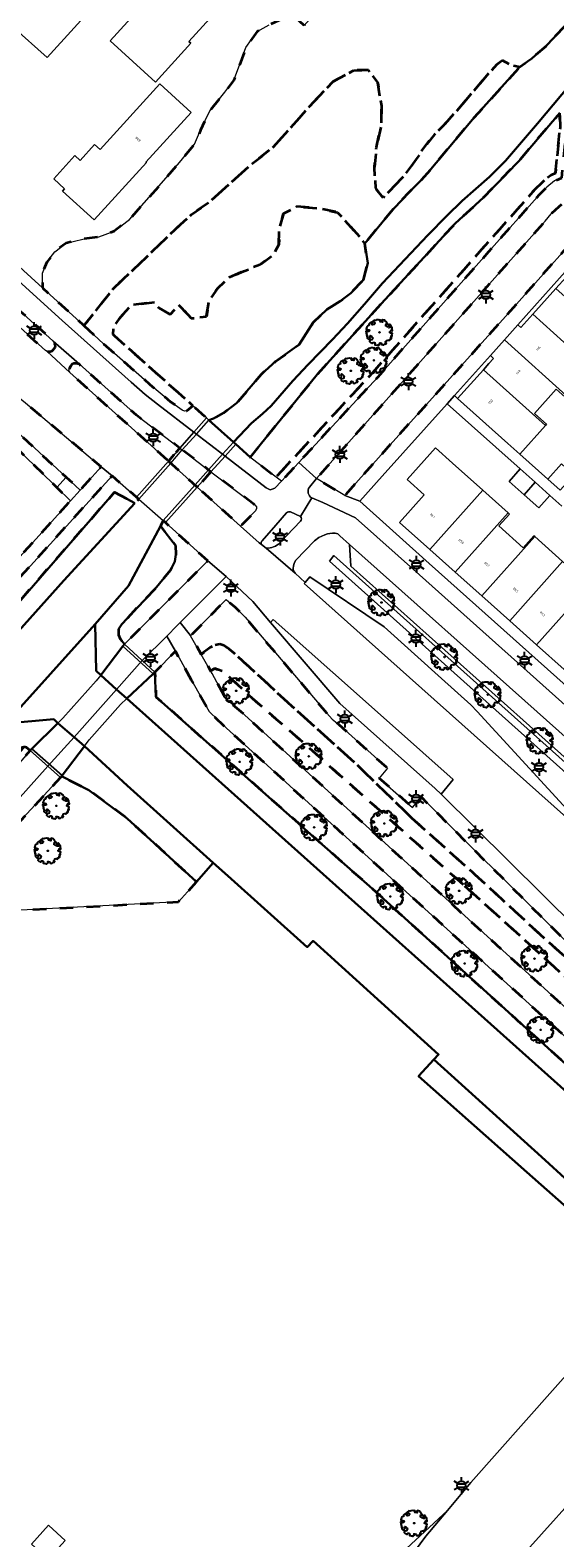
# Model space of a CAD drawing. Extents: x 105780 to 185197, y 477999 to 525027.
# Tile 199 of 256: x 108381 to 108460, y 479115 to 479340. Entities that reach past the tile are written whole.
import ezdxf
from ezdxf.enums import TextEntityAlignment as Align

# ---------------------------------------------------------------- set-up
doc = ezdxf.new("R2010")
doc.units = 0
doc.linetypes.add('XX-HIDDEN', pattern=[4, 2, -2])
for name, color, linetype, lineweight in [('B-GV-GR-BOOM-S', 252, 'Continuous', 25), ('B-GV-GR-HAAG_01-G', 252, 'GR-HAAG1', 13), ('B-GV-GR-MATERIAALGRENS-G', 252, 'XX-HIDDEN', 35), ('B-RO-IE-MEUBILAIR_WEGMEUBILAIR-S', 252, 'Continuous', 25), ('B-WE-GW-WATERGANG_SLOOT_INSTEEK-G', 252, 'Continuous', 30), ('B-XX-KG-KADASTRAAL_BEBOUWING-G', 252, 'Continuous', 20), ('B1-WE-KW-KUNSTWERK_DEK-BRUG', 252, 'Continuous', 18), ('B1-WE-KW-KUNSTWERK_LANDHOOFD-GV', 252, 'Continuous', 18), ('B1-WE-OG-BEBOUWING-T18', 7, 'Continuous', 18), ('B1-WE-OG-TERREIN_ERF-GV', 252, 'Continuous', 18), ('B1-WE-VH-VERHARDING_ASFALT-GV', 252, 'Continuous', 18), ('B1-WE-VH-VERHARDING_BETONSTRAATSTEEN-GV', 252, 'Continuous', 18), ('B1-WE-VH-VERHARDING_STRAATBAKSTEEN-GV', 252, 'Continuous', 18), ('B1-WE-VH-VERHARDING_TEGEL-GV', 252, 'Continuous', 18), ('TIJDELIJK UIT -WE-VH-VERHARDING_ASFALT-GV', 252, 'Continuous', 18)]:
    doc.layers.add(name, color=color, linetype=linetype, lineweight=lineweight)
doc.styles.add('NLCS-ISO', font='NLCS-ISO.ttf')
doc.styles.add('NLCS-ISO-M200-T18', font='NLCS-ISO.ttf', dxfattribs={"height": 0.36})
doc.linetypes.add('GR-HAAG1', pattern='A,6,[176,NLCS.shx,S=0.125,R=0,X=0,Y=0],-2', length=8)

# ---------------------------------------------------------------- blocks, each defined once
blk = doc.blocks.new('B-SIE-WEG_LICHTMAST-SO')
at = {"ltscale": 0.1}
for p, q in [((-1.1, 0.63), (-2.19, 1.27)), ((0, 1.27), (0, 2.53)), ((1.1, 0.63), (2.19, 1.27)), ((-1.1, -0.63), (-2.19, -1.27)), ((0, -1.27), (0, -2.53)), ((1.1, -0.63), (2.19, -1.27))]:
    blk.add_line(p, q, dxfattribs=at)
at = {"flags": 128}
for points in [[(-1.16, 0.5), (1.16, 0.5)], [(-1.16, -0.5), (1.16, -0.5)]]:
    blk.add_lwpolyline(points, dxfattribs=at)
at = {"ltscale": 0.1}
blk.add_circle((0, 0), 1.27, dxfattribs=at)
at = {"style": 'NLCS-ISO'}
blk.add_attdef('TYPE', text='', height=1.8, dxfattribs=at).set_placement((0, 2.53), align=Align.BOTTOM_CENTER)
blk = doc.blocks.new('B-SGR-BOOM_06')
at = {"linetype": 'Continuous', "flags": 128}
blk.add_lwpolyline([(1.08, 1.41), (1.01, 1.58), (0.88, 1.63), (0.78, 1.81), (0.51, 1.88), (0.34, 1.81), (0.44, 1.71), (0.43, 1.52), (0.09, 1.59), (0.14, 1.73), (0.07, 1.88), (-0.06, 1.84), (-0.19, 1.88), (-0.46, 1.86), (-0.6, 1.79), (-0.78, 1.83), (-1.02, 1.64), (-0.85, 1.56), (-0.8, 1.46), (-0.63, 1.37), (-0.8, 1.16), (-1.02, 1.11), (-1.17, 1.24), (-1.05, 1.29), (-1.15, 1.54), (-1.45, 1.37), (-1.6, 1.21), (-1.52, 1.14), (-1.6, 1.01), (-1.77, 0.94), (-1.89, 0.82), (-2, 0.49), (-1.55, 0.37), (-1.48, 0.22), (-1.6, 0.12), (-1.8, 0.12), (-1.84, 0.22), (-2.04, 0.15), (-1.9, -0.07), (-1.97, -0.15), (-1.89, -0.22), (-1.95, -0.4), (-1.81, -0.47), (-1.89, -0.62), (-1.77, -0.64), (-1.72, -0.68), (-1.85, -0.84), (-1.57, -1.07), (-1.47, -0.97), (-1.38, -0.79), (-1.45, -0.7), (-1.37, -0.47), (-1.25, -0.54), (-1.12, -0.7), (-1, -0.8), (-1.12, -1.12), (-1.37, -1.17), (-1.47, -1.36), (-1.33, -1.51), (-1.13, -1.56), (-1.11, -1.61), (-1.08, -1.66), (-0.93, -1.49), (-0.73, -1.49), (-0.63, -1.56), (-0.68, -1.71), (-0.68, -1.84), (-0.46, -1.89), (-0.24, -1.88), (-0.19, -1.98), (-0.09, -1.86), (0.04, -1.79), (-0.02, -1.6), (0.11, -1.56), (0.31, -1.61), (0.34, -1.84), (0.46, -1.83), (0.58, -1.89), (0.83, -1.69), (0.95, -1.74), (0.93, -1.66), (1.06, -1.59), (0.96, -1.49), (0.85, -1.46), (1.03, -1.29), (1.05, -1.19), (1.26, -1.14), (1.42, -1.22), (1.51, -1.12), (1.51, -1.05), (1.65, -1.05), (1.65, -0.95), (1.78, -0.91), (1.78, -0.82), (1.63, -0.82), (1.82, -0.64), (1.7, -0.57), (1.85, -0.62), (1.9, -0.5), (1.82, -0.37), (1.93, -0.18), (1.87, -0.1), (1.7, -0.1), (1.5, 0.03), (1.63, 0.12), (1.75, 0.34), (1.82, 0.24), (1.95, 0.29), (1.87, 0.57), (1.88, 0.75), (1.8, 0.79), (1.67, 1.06), (1.53, 1.21), (1.35, 1.04), (1.47, 0.97), (1.57, 0.72), (1.41, 0.69), (1.33, 0.85), (1.2, 0.82), (1.06, 0.92), (0.9, 1.01), (0.98, 1.07), (0.93, 1.17), (1.01, 1.27), (1.15, 1.22), (1.26, 1.29)], close=True, dxfattribs=at)
blk.add_circle((0, 0), 0.06)
at = {"style": 'NLCS-ISO'}
blk.add_attdef('SOORT', text='', height=0.3, dxfattribs=at).set_placement((0, -0.36), align=Align.TOP_CENTER)

msp = doc.modelspace()

# ---------------------------------------------------------------- linework, layer by layer
at = {"layer": 'B-GV-GR-HAAG_01-G', "flags": 128}
msp.add_lwpolyline([(108426.616, 479261.634), (108425.977, 479260.781), (108470.25, 479221.143), (108470.972, 479221.922), (108454.457, 479236.714)], close=True, dxfattribs=at)
at = {"layer": 'B-GV-GR-MATERIAALGRENS-G', "flags": 128}
for points in [[(108492.132, 479361.215), (108492.458, 479361.581), (108536.188, 479410.625), (108547.542, 479423.085), (108538.856, 479430.878), (108538.021, 479429.947), (108536.739, 479428.518), (108537.185, 479428.733), (108537.999, 479428.78), (108538.273, 479428.763), (108539.183, 479428.441), (108543.527, 479424.761), (108544.268, 479423.607), (108544.439, 479422.932), (108544.288, 479422.085), (108543.873, 479421.135), (108543.515, 479420.639), (108483.621, 479353.406), (108463.835, 479331.582), (108460.261, 479327.517), (108460.3, 479325.343), (108459.633, 479318.564), (108458.968, 479318.283), (108457.664, 479317.246), (108456.553, 479316.148), (108432.398, 479288.878), (108418.002, 479273.308), (108418.798, 479272.696), (108421.387, 479275.497), (108433.139, 479288.207), (108449.708, 479306.911), (108457.28, 479315.46), (108458.329, 479316.497), (108459.484, 479317.415), (108460.57, 479317.875), (108461.301, 479325.301), (108461.286, 479326.406)], [(108473.701, 479355.191), (108474.85, 479358.209), (108474.81, 479359.556), (108474.441, 479360.818), (108472.672, 479362.991), (108471.589, 479364.196), (108462.717, 479371.652), (108459.809, 479375.039), (108453.647, 479376.127), (108422.168, 479340.569), (108420.409, 479342.197), (108416.979, 479340.681), (108415.19, 479339.676), (108413.491, 479337.268), (108412.577, 479334.671), (108411.715, 479332.416), (108410.362, 479330.631), (108408.118, 479327.855), (108406.764, 479324.979), (108405.853, 479322.912), (108403.605, 479320.168), (108401.64, 479317.865), (108396.165, 479311.665), (108393.896, 479309.913), (108391.61, 479309.09), (108389.202, 479308.752), (108386.735, 479308.17), (108385.035, 479306.884), (108383.857, 479305.306), (108383.211, 479303.695), (108383.197, 479301.507), (108389.388, 479295.868), (108393.756, 479301.355), (108402.904, 479310.133), (108405.43, 479312.437), (108408.018, 479314.217), (108414.219, 479319.806), (108417.626, 479322.49), (108423.032, 479328.571), (108426.501, 479332.208), (108429.562, 479333.884), (108431.755, 479333.93), (108433.156, 479332.015), (108433.691, 479328.614), (108433.691, 479325.84), (108432.945, 479322.424), (108432.661, 479319.417), (108432.801, 479316.319), (108433.949, 479314.911), (108437.139, 479318.251), (108438.888, 479320.647), (108440.195, 479322.588), (108441.582, 479324.344), (108442.665, 479325.352), (108445.004, 479327.96), (108449.704, 479333.483), (108450.936, 479334.808), (108451.705, 479335.372), (108452.966, 479334.696), (108454.322, 479334.433), (108456.106, 479335.658), (108458.385, 479337.667), (108464.594, 479344.283), (108471.074, 479351.468)], [(108350.151, 479309.198), (108339.826, 479317.875), (108330.662, 479325.723), (108320.653, 479334.459), (108316.625, 479338.125), (108314.898, 479336.285), (108314.917, 479332.551), (108315.342, 479331.722), (108315.753, 479331.052), (108321.068, 479326.526), (108332.837, 479315.81), (108351.242, 479298.838), (108352.093, 479298.27), (108352.913, 479297.877), (108361.362, 479295.851), (108362.064, 479295.527), (108375.278, 479283.862), (108386.722, 479273.307), (108388.818, 479271.374), (108391.966, 479274.855), (108380.672, 479284.346)], [(108389.388, 479295.868), (108392.302, 479293.163), (108399.225, 479287.109), (108402.303, 479284.522), (108404.031, 479283.277), (108404.38, 479283.131), (108404.696, 479283.19), (108405.625, 479283.944), (108393.722, 479294.537), (108393.864, 479295.864), (108394.582, 479296.824), (108396.399, 479298.908), (108399.914, 479299.348), (108400.568, 479298.501), (108402.224, 479297.538), (108403.533, 479298.925), (108405.381, 479296.961), (108407.636, 479297.177), (108408.033, 479299.626), (108409.272, 479301.418), (108411.009, 479303.027), (108413.202, 479303.987), (108415.575, 479304.915), (108417.577, 479306.419), (108418.44, 479307.937), (108418.449, 479310.231), (108419.13, 479312.551), (108421.075, 479313.602), (108424.322, 479313.322), (108427.163, 479312.735), (108430.443, 479309.123), (108431.212, 479308.107), (108435.153, 479312.868), (108437.762, 479315.691), (108439.418, 479317.31), (108440.574, 479318.581), (108447.504, 479326.863), (108454.322, 479334.433), (108452.966, 479334.696), (108451.705, 479335.372), (108450.936, 479334.808), (108449.704, 479333.483), (108445.004, 479327.96), (108442.665, 479325.352), (108441.582, 479324.344), (108440.195, 479322.588), (108438.888, 479320.647), (108437.139, 479318.251), (108433.949, 479314.911), (108432.801, 479316.319), (108432.661, 479319.417), (108432.945, 479322.424), (108433.691, 479325.84), (108433.691, 479328.614), (108433.156, 479332.015), (108431.755, 479333.93), (108429.562, 479333.884), (108426.501, 479332.208), (108423.032, 479328.571), (108417.626, 479322.49), (108414.219, 479319.806), (108408.018, 479314.217), (108405.43, 479312.437), (108402.904, 479310.133), (108393.756, 479301.355)], [(108363.582, 479291.891), (108362.475, 479292.821), (108361.513, 479293.518), (108360.588, 479294.053), (108351.339, 479296.48), (108350.681, 479296.801), (108349.948, 479297.299), (108347.522, 479299.489), (108329.072, 479316.141), (108315.606, 479328.49), (108314.645, 479329.032), (108313.351, 479329.352), (108311.967, 479328.663), (108310.848, 479328.135), (108309.418, 479327.606), (108308.144, 479327.14), (108306.621, 479326.208), (108304.881, 479325.276), (108303.545, 479324.561), (108302.519, 479323.877), (108300.841, 479322.51), (108299.287, 479321.049), (108298.262, 479319.993), (108297.64, 479318.936), (108297.019, 479318.035), (108296.615, 479316.916), (108295.62, 479315.455), (108295.061, 479314.461), (108294.129, 479312.938), (108293.165, 479311.509), (108292.388, 479310.234), (108291.767, 479309.147), (108291.238, 479307.873), (108290.648, 479306.381), (108290.337, 479305.48), (108290.151, 479304.951), (108289.922, 479303.685), (108290.22, 479302.46), (108290.789, 479301.451), (108291.8, 479300.337), (108294.315, 479297.957), (108313.407, 479280.821), (108337.991, 479258.42), (108341.626, 479255.216), (108342.283, 479255.755), (108342.947, 479255.487), (108343.615, 479255.284), (108345.322, 479255.78), (108346.75, 479256.55), (108348.121, 479257.7), (108348.047, 479258.387), (108348.313, 479258.971), (108348.942, 479259.105), (108349.032, 479260.431), (108350.044, 479262.878), (108349.887, 479264.549), (108349.684, 479266.422), (108350.313, 479267.2), (108351.278, 479267.471), (108352.532, 479267.427), (108354.76, 479266.646), (108355.678, 479266.215), (108356.557, 479265.078), (108357.162, 479263.398), (108357.316, 479262.056), (108357.425, 479261.015), (108358.053, 479259.962), (108357.36, 479259.157), (108356.571, 479258.542), (108355.915, 479258.482), (108355.406, 479258.791), (108354.738, 479258.761), (108353.623, 479258.85), (108352.907, 479257.825), (108352.323, 479257.472), (108351.252, 479257.674), (108350.305, 479256.612), (108349.449, 479254.71), (108348.918, 479254.449), (108347.691, 479254.294), (108347.408, 479253.736), (108347.002, 479253.459), (108346.236, 479253.443), (108345.994, 479252.618), (108346.867, 479251.39), (108346.536, 479250.888), (108348.061, 479249.544), (108349.639, 479248.366), (108350.949, 479247.678), (108352.536, 479247.319), (108353.331, 479247.388), (108357.326, 479248.179), (108361.302, 479249.116), (108365.344, 479245.459), (108366.199, 479246.401), (108387.377, 479269.779), (108385.348, 479271.774), (108380.201, 479276.833), (108379.013, 479277.909)], [(108456.553, 479316.148), (108457.664, 479317.246), (108458.968, 479318.283), (108459.633, 479318.564), (108460.3, 479325.343), (108460.261, 479327.517), (108459.165, 479326.27), (108454.145, 479320.367), (108448.89, 479314.957), (108444.703, 479311.098), (108433.638, 479299.09), (108424.142, 479288.598), (108414.14, 479276.295), (108414.302, 479276.15), (108418.002, 479273.308), (108432.398, 479288.878)], [(108468.265, 479315.286), (108465.583, 479315.139), (108463.651, 479315.034), (108462.352, 479314.858), (108461.114, 479314.333), (108460.122, 479313.574), (108458.995, 479312.514), (108458.094, 479311.442), (108446.647, 479298.552), (108425.679, 479274.941), (108424.028, 479273.111), (108428.24, 479270.553), (108431.547, 479274.259), (108438.479, 479281.982), (108439.514, 479283.123), (108452.169, 479297.251), (108467.141, 479314.012)], [(108431.05, 479302.681), (108431.668, 479305.172), (108431.212, 479308.107), (108430.443, 479309.123), (108427.163, 479312.735), (108424.322, 479313.322), (108421.075, 479313.602), (108419.13, 479312.551), (108418.449, 479310.231), (108418.44, 479307.937), (108417.577, 479306.419), (108415.575, 479304.915), (108413.202, 479303.987), (108411.009, 479303.027), (108409.272, 479301.418), (108408.033, 479299.626), (108407.636, 479297.177), (108405.381, 479296.961), (108403.533, 479298.925), (108402.224, 479297.538), (108400.568, 479298.501), (108399.914, 479299.348), (108396.399, 479298.908), (108394.582, 479296.824), (108393.864, 479295.864), (108393.722, 479294.537), (108405.625, 479283.944), (108407.662, 479282.114), (108407.997, 479281.813), (108408.694, 479282.014), (108410.208, 479282.866), (108412.135, 479284.316), (108415.846, 479288.663), (108417.989, 479290.581), (108421.43, 479293.06), (108423.52, 479296.32), (108425.562, 479298.293), (108427.574, 479299.494), (108429.136, 479300.72)], [(108375.8, 479301.69), (108370.089, 479306.903), (108366.424, 479310.369), (108365.159, 479308.965), (108383.659, 479292.156), (108383.906, 479291.991), (108384.383, 479292.027), (108384.664, 479292.116), (108385.086, 479292.617), (108385.142, 479292.895), (108384.829, 479293.577)], [(108388.707, 479290.114), (108388.194, 479290.241), (108387.905, 479290.248), (108387.644, 479290.114), (108387.365, 479289.817), (108387.157, 479289.254), (108387.307, 479288.87), (108398.904, 479278.485), (108401.982, 479275.703), (108403.679, 479277.618), (108397.201, 479282.524)], [(108401.982, 479275.703), (108406.267, 479271.831), (108408.311, 479274.113), (108403.679, 479277.618)], [(108393.961, 479271.083), (108396.983, 479269.406), (108397.545, 479270.017), (108397.207, 479270.314), (108393.572, 479273.501), (108365.77, 479242.924), (108367.81, 479241.206), (108375.95, 479250.424)], [(108408.311, 479274.113), (108406.267, 479271.831), (108412.712, 479266.007), (108414.952, 479268.286), (108415.081, 479268.65), (108415.087, 479268.901), (108414.842, 479269.167), (108414.676, 479269.293)], [(108401.18, 479266.828), (108400.801, 479265.984), (108403.019, 479263.146), (108403.071, 479261.804), (108402.94, 479260.734), (108402.283, 479259.426), (108399.943, 479256.642), (108395.01, 479251.404), (108394.547, 479250.642), (108394.523, 479249.806), (108394.767, 479249.218), (108395.414, 479248.408), (108399.911, 479252.909), (108407.836, 479260.839), (108401.515, 479266.527)], [(108438.296, 479222.464), (108432.826, 479227.786), (108429.838, 479230.693), (108420.345, 479239.202), (108411.824, 479247.041), (108410.977, 479247.753), (108410.227, 479248.266), (108409.646, 479248.488), (108408.83, 479248.289), (108408.189, 479247.912), (108406.86, 479246.909), (108408.251, 479244.457), (108408.876, 479244.798), (108409.985, 479244.397), (108410.688, 479243.865), (108414.437, 479240.389), (108421.548, 479234.208), (108430.948, 479225.865), (108445.904, 479212.589), (108451.676, 479207.413), (108467.43, 479193.082), (108464.795, 479198.513), (108457.354, 479205.18), (108447.317, 479214.411)], [(108381.392, 479232.6), (108380.827, 479233.016), (108380.466, 479233.113), (108343.439, 479191.605), (108342.078, 479190.144), (108342.29, 479190.004), (108342.881, 479190.039), (108343.347, 479190.208), (108344.252, 479190.864), (108344.473, 479191.091), (108362.448, 479211.061), (108369.365, 479218.746)], [(108386.058, 479228.758), (108385.911, 479228.566), (108379.022, 479221.106), (108348.808, 479187.33), (108348.316, 479186.71), (108348.202, 479186.364), (108348.281, 479185.825), (108349.416, 479183.112), (108351.287, 479185.188), (108367.054, 479202.687), (108372.156, 479208.373), (108379.977, 479208.794), (108403.456, 479210.045), (108406.145, 479213.038), (108395.819, 479222.483), (108390.115, 479226.687)]]:
    msp.add_lwpolyline(points, close=True, dxfattribs=at)
for points in [[(108471.757, 479193.665), (108442.276, 479222.985), (108439.655, 479225.66), (108438.329, 479224.118), (108433.381, 479228.483), (108434.616, 479229.953), (108427.334, 479236.457), (108426.365, 479237.271), (108425.585, 479238.133), (108413.408, 479252.438), (108411.985, 479253.87), (108410.582, 479255.079), (108405.284, 479249.688), (108406.86, 479246.909), (108408.189, 479247.912), (108408.83, 479248.289), (108409.646, 479248.488), (108410.227, 479248.266), (108410.977, 479247.753), (108411.824, 479247.041), (108420.345, 479239.202), (108429.838, 479230.693), (108432.826, 479227.786), (108438.296, 479222.464), (108447.317, 479214.411), (108457.354, 479205.18), (108464.795, 479198.513), (108467.43, 479193.082), (108451.676, 479207.413), (108445.904, 479212.589)], [(108405.432, 479243.05), (108404.374, 479244.932), (108403.005, 479247.365), (108399.959, 479244.264), (108400.117, 479240.591), (108424.446, 479219.009), (108432.358, 479211.991), (108461.717, 479185.371), (108471.664, 479176.805), (108474.009, 479175.1), (108477.659, 479172.947), (108481.047, 479171.045), (108482.17, 479170.485), (108482.967, 479169.934), (108483.205, 479170.205), (108483.471, 479170.276), (108483.702, 479170.2), (108484.38, 479169.602)], [(108476.918, 479179.508), (108476.595, 479180.424), (108465.775, 479185.686), (108410.573, 479235.955), (108408.028, 479238.409), (108405.432, 479243.05)], [(108445.904, 479212.589), (108430.948, 479225.865), (108421.548, 479234.208), (108414.437, 479240.389), (108410.688, 479243.865), (108409.985, 479244.397), (108408.876, 479244.798), (108408.251, 479244.457), (108408.482, 479244.049), (108410.535, 479240.266), (108412.747, 479238.394), (108467.577, 479188.384), (108475.098, 479184.623), (108474.163, 479187.247), (108472.817, 479191.028), (108472.48, 479191.974)]]:
    msp.add_lwpolyline(points, dxfattribs=at)
at = {"layer": 'B-WE-GW-WATERGANG_SLOOT_INSTEEK-G', "flags": 128}
for points in [[(108464.594, 479344.283), (108458.385, 479337.667), (108456.106, 479335.658), (108454.322, 479334.433), (108447.504, 479326.863), (108440.574, 479318.581), (108439.418, 479317.31), (108437.762, 479315.691), (108435.153, 479312.868), (108431.212, 479308.107), (108431.668, 479305.172), (108431.05, 479302.681), (108429.136, 479300.72), (108427.574, 479299.494), (108425.562, 479298.293), (108423.52, 479296.32), (108421.43, 479293.06), (108417.989, 479290.581), (108415.846, 479288.663), (108412.135, 479284.316), (108410.208, 479282.866), (108408.694, 479282.014), (108407.997, 479281.813), (108411.659, 479278.524), (108414.364, 479281.352), (108416.007, 479282.745), (108417.252, 479283.912), (108420.522, 479287.627), (108422.779, 479290.067), (108426.416, 479293.798), (108428.63, 479296.187), (108431.188, 479299.055), (108433.85, 479302.188), (108440.605, 479309.348), (108443.417, 479312.238), (108445.741, 479314.475), (108449.793, 479318.034), (108452.152, 479320.419), (108456.93, 479325.965), (108462.889, 479333.056)], [(108462.889, 479333.056), (108456.93, 479325.965), (108452.152, 479320.419), (108449.793, 479318.034), (108445.741, 479314.475), (108443.417, 479312.238), (108440.605, 479309.348), (108433.85, 479302.188), (108431.188, 479299.055), (108428.63, 479296.187), (108426.416, 479293.798), (108422.779, 479290.067), (108420.522, 479287.627), (108417.252, 479283.912), (108416.007, 479282.745), (108414.364, 479281.352), (108411.659, 479278.524), (108411.994, 479278.223), (108414.14, 479276.295), (108424.142, 479288.598), (108433.638, 479299.09), (108444.703, 479311.098), (108448.89, 479314.957), (108454.145, 479320.367), (108459.165, 479326.27), (108460.261, 479327.517)], [(108479.235, 479165.692), (108395.775, 479240.344), (108394.262, 479241.697), (108391.884, 479243.824), (108391.235, 479244.455), (108391.067, 479251.383), (108377.741, 479236.614), (108384.902, 479237.235), (108385.525, 479236.682), (108387.913, 479234.598), (108389.469, 479233.239), (108395.842, 479227.392), (108408.66, 479215.836), (108410.801, 479213.906), (108422.657, 479203.317), (108423.506, 479204.232), (108442.209, 479187.334), (108441.524, 479186.586), (108457.522, 479172.08), (108461.569, 479168.41)]]:
    msp.add_lwpolyline(points, dxfattribs=at)
for points in [[(108396.983, 479269.406), (108393.961, 479271.083), (108375.95, 479250.424), (108367.81, 479241.206), (108369.87, 479239.474), (108386.382, 479257.888)], [(108399.943, 479256.642), (108402.283, 479259.426), (108402.94, 479260.734), (108403.071, 479261.804), (108403.019, 479263.146), (108400.801, 479265.984), (108396.023, 479257.104), (108391.067, 479251.383), (108391.235, 479244.455), (108391.884, 479243.824), (108395.2, 479248.13), (108395.414, 479248.408), (108394.767, 479249.218), (108394.523, 479249.806), (108394.547, 479250.642), (108395.01, 479251.404)], [(108432.358, 479211.991), (108424.446, 479219.009), (108400.117, 479240.591), (108399.959, 479244.264), (108399.703, 479244.024), (108395.775, 479240.344), (108479.235, 479165.692), (108479.465, 479165.953), (108482.967, 479169.934), (108482.17, 479170.485), (108481.047, 479171.045), (108477.659, 479172.947), (108474.009, 479175.1), (108471.664, 479176.805), (108461.717, 479185.371)], [(108366.8, 479219.485), (108379.501, 479232.773), (108379.945, 479233.02), (108380.466, 479233.113), (108380.827, 479233.016), (108381.392, 479232.6), (108381.642, 479232.846), (108385.525, 479236.682), (108384.902, 479237.235), (108377.741, 479236.614), (108338.504, 479192.797), (108341.142, 479190.808)], [(108389.469, 479233.239), (108386.124, 479228.845), (108386.058, 479228.758), (108390.115, 479226.687), (108395.819, 479222.483), (108406.145, 479213.038), (108408.66, 479215.836), (108395.842, 479227.392)], [(108457.522, 479172.08), (108441.524, 479186.586), (108439.221, 479184.067), (108455.361, 479169.794), (108462.146, 479163.793), (108470.685, 479156.116), (108472.361, 479158), (108472.621, 479158.292), (108461.569, 479168.41)]]:
    msp.add_lwpolyline(points, close=True, dxfattribs=at)
at = {"layer": 'B-XX-KG-KADASTRAAL_BEBOUWING-G', "flags": 128}
for points in [[(108446.644, 479382.354), (108441.492, 479386.935), (108419.344, 479406.63), (108414.794, 479410.708), (108411.052, 479406.383), (108415.516, 479402.398), (108399.446, 479384.628), (108426.609, 479360.323), (108425.749, 479359.335), (108418.46, 479365.956), (108393.301, 479338.262), (108400.043, 479332.137), (108405.305, 479337.93), (108405.021, 479338.188), (108413.886, 479347.946), (108414.969, 479346.962), (108415.103, 479347.11), (108420.409, 479342.197), (108422.168, 479340.569), (108453.647, 479376.127)], [(108391.152, 479364.547), (108373.648, 479344.981), (108383.935, 479335.778), (108401.51, 479355.15)], [(108405.364, 479327.593), (108400.677, 479331.877), (108391.801, 479322.093), (108390.986, 479322.832), (108388.849, 479320.477), (108388.042, 479321.21), (108384.884, 479317.729), (108386.513, 479316.264), (108386.19, 479315.909), (108390.93, 479311.605), (108398.701, 479320.164), (108398.62, 479320.238)], [(108459.685, 479301.405), (108456.233, 479297.553), (108465.487, 479289.237), (108468.934, 479293.094)], [(108465.487, 479289.237), (108456.233, 479297.553), (108454.476, 479295.593), (108454.028, 479295.992), (108452.028, 479293.749), (108461.728, 479285.033)], [(108452.028, 479293.749), (108449.94, 479291.407), (108450.408, 479290.997), (108449.699, 479290.209), (108448.882, 479289.301), (108458.121, 479280.999), (108458.279, 479281.176), (108456.491, 479282.768), (108459.737, 479286.412), (108461.532, 479284.814), (108461.728, 479285.033)], [(108448.882, 479289.301), (108445.047, 479285.039), (108445.045, 479285.037), (108452.504, 479278.329), (108454.299, 479276.735), (108458.121, 479280.999)], [(108448.806, 479271.353), (108444.289, 479275.39), (108441.747, 479277.665), (108437.548, 479272.951), (108440.086, 479270.69), (108436.403, 479266.563), (108440.928, 479262.519)], [(108456.598, 479272.537), (108454.372, 479274.522), (108454.37, 479274.52), (108452.721, 479272.671), (108454.947, 479270.686)], [(108460.31, 479271.346), (108462.345, 479273.611), (108460.5, 479275.269), (108458.465, 479273.003)], [(108458.798, 479270.57), (108458.8, 479270.573), (108456.598, 479272.537), (108454.947, 479270.686), (108457.149, 479268.722)], [(108452.554, 479268.003), (108448.806, 479271.353), (108440.928, 479262.519), (108444.676, 479259.169)], [(108456.525, 479264.461), (108456.399, 479264.575), (108454.798, 479262.787), (108451.174, 479266.031), (108452.771, 479267.81), (108452.554, 479268.003), (108444.676, 479259.169), (108448.643, 479255.624)], [(108460.682, 479260.74), (108456.525, 479264.461), (108448.643, 479255.624), (108452.803, 479251.906)], [(108464.679, 479257.162), (108460.682, 479260.74), (108452.803, 479251.906), (108456.803, 479248.331)], [(108467.974, 479252.609), (108467.781, 479252.782), (108466.973, 479251.881), (108463.346, 479255.131), (108464.954, 479256.915), (108464.679, 479257.162), (108456.803, 479248.331), (108460.896, 479244.673)], [(108381.564, 479114.404), (108384.05, 479112.15), (108386.58, 479114.94), (108384.156, 479117.149), (108384.1, 479117.2)]]:
    msp.add_lwpolyline(points, close=True, dxfattribs=at)
at = {"layer": 'B1-WE-KW-KUNSTWERK_DEK-BRUG', "flags": 128}
for points in [[(108397.545, 479270.017), (108401.18, 479266.828), (108401.515, 479266.527), (108406.267, 479271.831), (108408.311, 479274.113), (108410.4, 479276.444), (108411.994, 479278.223), (108411.659, 479278.524), (108407.997, 479281.813), (108407.662, 479282.114), (108405.781, 479279.991), (108403.679, 479277.618), (108401.982, 479275.703), (108397.207, 479270.314)], [(108386.124, 479228.845), (108389.469, 479233.239), (108390.172, 479234.163), (108394.828, 479239.457), (108395.775, 479240.344), (108399.703, 479244.024), (108399.959, 479244.264), (108398.086, 479245.972), (108395.414, 479248.408), (108395.2, 479248.13), (108391.884, 479243.824), (108391.206, 479242.943), (108386.251, 479237.399), (108385.525, 479236.682), (108381.642, 479232.846), (108381.392, 479232.6), (108385.911, 479228.566), (108386.058, 479228.758)]]:
    msp.add_lwpolyline(points, close=True, dxfattribs=at)
at = {"layer": 'B1-WE-KW-KUNSTWERK_LANDHOOFD-GV', "flags": 128}
for points in [[(108407.997, 479281.813), (108407.662, 479282.114), (108405.781, 479279.991), (108403.679, 479277.618), (108401.982, 479275.703), (108397.207, 479270.314), (108397.545, 479270.017), (108402.316, 479275.402), (108404.039, 479277.346), (108406.139, 479279.716)], [(108408.311, 479274.113), (108410.4, 479276.444), (108411.994, 479278.223), (108411.659, 479278.524), (108410.042, 479276.719), (108407.951, 479274.385), (108405.933, 479272.133), (108401.18, 479266.828), (108401.515, 479266.527), (108406.267, 479271.831)], [(108395.414, 479248.408), (108395.2, 479248.13), (108399.703, 479244.024), (108399.959, 479244.264), (108398.086, 479245.972)], [(108381.642, 479232.846), (108381.392, 479232.6), (108384.024, 479230.25), (108385.911, 479228.566), (108386.058, 479228.758), (108386.124, 479228.845)]]:
    msp.add_lwpolyline(points, close=True, dxfattribs=at)
at = {"layer": 'B1-WE-OG-TERREIN_ERF-GV', "flags": 128}
for points in [[(108401.51, 479355.15), (108383.935, 479335.778), (108373.648, 479344.981), (108369.424, 479348.951), (108386.804, 479368.193), (108391.152, 479364.547)], [(108405.364, 479327.593), (108398.62, 479320.238), (108398.701, 479320.164), (108390.93, 479311.605), (108386.19, 479315.909), (108386.513, 479316.264), (108384.884, 479317.729), (108388.042, 479321.21), (108388.849, 479320.477), (108390.986, 479322.832), (108391.801, 479322.093), (108400.677, 479331.877)], [(108459.685, 479301.405), (108461.188, 479303.082), (108463.486, 479305.652), (108466.883, 479309.453), (108470.614, 479313.626), (108470.162, 479314.051), (108454.028, 479295.992), (108454.476, 479295.593), (108456.233, 479297.553)], [(108448.882, 479289.301), (108449.699, 479290.209), (108450.408, 479290.997), (108449.94, 479291.407), (108444.584, 479285.45), (108445.047, 479285.039)]]:
    msp.add_lwpolyline(points, close=True, dxfattribs=at)
for points in [[(108413.886, 479347.946), (108405.021, 479338.188), (108405.305, 479337.93), (108400.043, 479332.137), (108393.301, 479338.262), (108418.46, 479365.956)], [(108378.683, 479305.612), (108383.197, 479301.507), (108383.211, 479303.695), (108383.857, 479305.306), (108385.035, 479306.884), (108386.735, 479308.17), (108389.202, 479308.752), (108391.61, 479309.09), (108393.896, 479309.913), (108396.165, 479311.665), (108401.64, 479317.865), (108403.605, 479320.168), (108405.853, 479322.912), (108406.764, 479324.979), (108408.118, 479327.855), (108410.362, 479330.631), (108411.715, 479332.416), (108412.577, 479334.671), (108413.491, 479337.268), (108415.19, 479339.676), (108416.979, 479340.681)], [(108459.737, 479286.412), (108456.491, 479282.768), (108458.279, 479281.176), (108458.121, 479280.999), (108454.299, 479276.735), (108458.465, 479273.003), (108460.5, 479275.269)], [(108460.541, 479268.964), (108458.798, 479270.57), (108457.149, 479268.722), (108454.947, 479270.686), (108452.721, 479272.671), (108454.37, 479274.52), (108443.476, 479284.197), (108433.825, 479273.453), (108430.474, 479269.706), (108440.828, 479260.45), (108466.759, 479237.269)], [(108460.896, 479244.673), (108456.803, 479248.331), (108452.803, 479251.906), (108448.643, 479255.624), (108444.676, 479259.169), (108440.928, 479262.519), (108436.403, 479266.563), (108440.086, 479270.69), (108437.548, 479272.951), (108441.747, 479277.665), (108444.289, 479275.39), (108448.806, 479271.353), (108452.554, 479268.003), (108452.771, 479267.81), (108451.174, 479266.031), (108454.798, 479262.787), (108456.399, 479264.575), (108456.525, 479264.461), (108460.682, 479260.74)], [(108434.033, 479110.605), (108443.543, 479119.393), (108447.037, 479123.55), (108459.155, 479137.269), (108470.015, 479149.419), (108475.436, 479155.215), (108473.004, 479157.418), (108472.584, 479157.799), (108472.361, 479158), (108470.685, 479156.116), (108462.146, 479163.793), (108455.361, 479169.794), (108439.221, 479184.067), (108441.524, 479186.586), (108442.209, 479187.334), (108423.506, 479204.232), (108422.657, 479203.317), (108410.801, 479213.906), (108408.66, 479215.836), (108406.145, 479213.038), (108403.456, 479210.045), (108379.977, 479208.794)], [(108464.243, 479114.982), (108463.917, 479115.893), (108463.666, 479116.824), (108462.353, 479121.246), (108452.743, 479110.49)], [(108381.564, 479114.404), (108384.1, 479117.2), (108384.156, 479117.149), (108386.58, 479114.94)]]:
    msp.add_lwpolyline(points, dxfattribs=at)
at = {"layer": 'B1-WE-VH-VERHARDING_ASFALT-GV', "flags": 128}
for points in [[(108292.344, 479365.765), (108292.064, 479366.048), (108288.965, 479364.198), (108295.531, 479357.876), (108309.537, 479344.391), (108312.605, 479341.766), (108316.625, 479338.125), (108320.653, 479334.459), (108330.662, 479325.723), (108339.826, 479317.875), (108350.151, 479309.198), (108380.672, 479284.346), (108391.966, 479274.855), (108393.572, 479273.501), (108397.207, 479270.314), (108401.982, 479275.703), (108398.904, 479278.485), (108387.307, 479288.87), (108383.906, 479291.991), (108383.659, 479292.156), (108365.159, 479308.965), (108363.781, 479310.212), (108361.111, 479312.618), (108352.371, 479320.8)], [(108460.57, 479317.875), (108459.484, 479317.415), (108458.329, 479316.497), (108457.28, 479315.46), (108449.708, 479306.911), (108433.139, 479288.207), (108421.387, 479275.497), (108424.028, 479273.111), (108425.679, 479274.941), (108446.647, 479298.552), (108458.094, 479311.442), (108458.995, 479312.514), (108460.122, 479313.574)], [(108465.585, 479219.137), (108463.527, 479221.445), (108463.119, 479220.993), (108437.854, 479243.463), (108422.208, 479257.467), (108422.333, 479257.617), (108420.864, 479259.006), (108416.529, 479262.739), (108415.831, 479263.267), (108415.512, 479263.508), (108412.712, 479266.007), (108406.267, 479271.831), (108401.515, 479266.527), (108407.836, 479260.839), (108410.573, 479258.51), (108414.52, 479254.779), (108417.199, 479251.631), (108417.592, 479252.079), (108435.354, 479236.293), (108444.401, 479228.252), (108442.578, 479226.079), (108462.748, 479206.115), (108464.293, 479207.643)], [(108452.743, 479110.49), (108462.353, 479121.246), (108470.499, 479130.391), (108482.465, 479143.685), (108484.978, 479146.574), (108480.213, 479150.89), (108479.337, 479149.907), (108478.48, 479149.063), (108478.011, 479148.926), (108477.447, 479148.957), (108476.68, 479149.484), (108476.47, 479149.866), (108476.314, 479150.382), (108476.393, 479150.758), (108476.594, 479151.032), (108478.101, 479152.802), (108475.436, 479155.215), (108470.015, 479149.419), (108459.155, 479137.269), (108447.037, 479123.55), (108443.543, 479119.393), (108440.328, 479115.599), (108437.922, 479112.353)]]:
    msp.add_lwpolyline(points, dxfattribs=at)
for points in [[(108386.146, 479296.654), (108373.049, 479308.518), (108371.72, 479309.722), (108368.856, 479312.424), (108366.017, 479315.577), (108364.673, 479312.115), (108366.424, 479310.369), (108370.089, 479306.903), (108375.8, 479301.69), (108384.829, 479293.577), (108388.707, 479290.114), (108397.201, 479282.524), (108403.679, 479277.618), (108405.781, 479279.991), (108400.329, 479284.175), (108398.504, 479285.62), (108396.406, 479287.442)], [(108403.679, 479277.618), (108408.311, 479274.113), (108410.4, 479276.444), (108405.781, 479279.991)], [(108397.207, 479270.314), (108397.545, 479270.017), (108401.18, 479266.828), (108401.515, 479266.527), (108406.267, 479271.831), (108401.982, 479275.703)], [(108442.668, 479243.304), (108434.105, 479251.01), (108423.026, 479258.446), (108422.333, 479257.617), (108422.208, 479257.467), (108437.854, 479243.463), (108463.119, 479220.993), (108463.527, 479221.445), (108447.96, 479238.422), (108446.992, 479239.413)], [(108417.592, 479252.079), (108417.199, 479251.631), (108427.526, 479239.6), (108441.708, 479226.944), (108442.578, 479226.079), (108444.401, 479228.252), (108435.354, 479236.293)], [(108398.086, 479245.972), (108395.414, 479248.408), (108391.884, 479243.824), (108391.206, 479242.943), (108388.728, 479240.171), (108386.251, 479237.399), (108385.525, 479236.682), (108381.392, 479232.6), (108384.024, 479230.25), (108387.913, 479234.598), (108391.048, 479238.103), (108394.262, 479241.697)], [(108398.086, 479245.972), (108394.262, 479241.697), (108391.048, 479238.103), (108387.913, 479234.598), (108384.024, 479230.25), (108385.911, 479228.566), (108386.058, 479228.758), (108389.469, 479233.239), (108390.172, 479234.163), (108392.5, 479236.81), (108394.828, 479239.457), (108395.775, 479240.344), (108399.959, 479244.264)]]:
    msp.add_lwpolyline(points, close=True, dxfattribs=at)
at = {"layer": 'B1-WE-VH-VERHARDING_BETONSTRAATSTEEN-GV', "flags": 128}
msp.add_lwpolyline([(108384.829, 479293.577), (108385.142, 479292.895), (108385.086, 479292.617), (108384.664, 479292.116), (108384.383, 479292.027), (108383.906, 479291.991), (108387.307, 479288.87), (108387.157, 479289.254), (108387.365, 479289.817), (108387.644, 479290.114), (108387.905, 479290.248), (108388.194, 479290.241), (108388.707, 479290.114)], close=True, dxfattribs=at)
for points in [[(108465.286, 479235.571), (108439.376, 479258.753), (108429.843, 479267.26), (108424.965, 479269.508), (108423.356, 479270.2), (108421.642, 479267.435)], [(108421.647, 479266.725), (108418.566, 479263.495)], [(108420.542, 479259.737), (108420.601, 479260.047), (108420.686, 479260.495), (108420.952, 479260.933), (108423.711, 479263.824), (108424.36, 479264.297), (108425.274, 479264.718)], [(108427.519, 479264.585), (108428.95, 479263.28), (108456.901, 479238.358), (108472.582, 479224.33), (108475.335, 479221.857), (108475.926, 479221.326), (108481.865, 479216.046), (108485.187, 479213.044), (108486.593, 479211.774), (108488.897, 479214.37), (108487.826, 479215.343), (108482.551, 479220.122), (108482.127, 479220.506), (108465.286, 479235.571)], [(108416.573, 479262.73), (108416.534, 479262.738), (108416.529, 479262.739), (108420.864, 479259.006)], [(108437.922, 479112.353), (108440.328, 479115.599), (108443.543, 479119.393), (108434.033, 479110.605)]]:
    msp.add_lwpolyline(points, dxfattribs=at)
at = {"layer": 'B1-WE-VH-VERHARDING_BETONSTRAATSTEEN-GV'}
for points in [[(108421.642, 479267.435, -0.4105791), (108421.647, 479266.725)], [(108418.566, 479263.495, -0.2037608), (108416.573, 479262.73)], [(108425.274, 479264.718, -0.1305921), (108426.823, 479264.945)], [(108426.823, 479264.945, -0.2103506), (108427.519, 479264.585)], [(108420.864, 479259.006, -0.1877742), (108420.542, 479259.737)]]:
    msp.add_lwpolyline(points, format="xyb", dxfattribs=at)
at = {"layer": 'B1-WE-VH-VERHARDING_STRAATBAKSTEEN-GV', "flags": 128}
for points in [[(108422.98, 479271.813), (108424.028, 479273.111), (108421.387, 479275.497), (108418.798, 479272.696), (108417.833, 479271.679), (108417.447, 479271.501), (108417.149, 479271.427), (108416.918, 479271.503), (108416.546, 479271.727), (108410.4, 479276.444), (108408.311, 479274.113), (108414.676, 479269.293), (108414.842, 479269.167), (108415.087, 479268.901), (108415.081, 479268.65), (108414.952, 479268.286), (108412.712, 479266.007), (108415.512, 479263.508), (108415.831, 479263.267)], [(108420.17, 479268.12), (108421.642, 479267.435), (108423.356, 479270.2)], [(108415.912, 479263.83), (108417.964, 479266.166), (108419.566, 479267.992)]]:
    msp.add_lwpolyline(points, dxfattribs=at)
at = {"layer": 'B1-WE-VH-VERHARDING_STRAATBAKSTEEN-GV'}
for points in [[(108423.356, 479270.2, -0.4699189), (108422.98, 479271.813)], [(108419.566, 479267.992, -0.3131505), (108420.17, 479268.12)], [(108415.831, 479263.267, -0.3187869), (108415.912, 479263.83)]]:
    msp.add_lwpolyline(points, format="xyb", dxfattribs=at)
at = {"layer": 'B1-WE-VH-VERHARDING_STRAATBAKSTEEN-GV', "flags": 128}
msp.add_lwpolyline([(108428.95, 479263.28), (108429.122, 479260.058), (108454.81, 479237.095), (108469.282, 479224.141), (108472.582, 479224.33), (108456.901, 479238.358)], close=True, dxfattribs=at)
at = {"layer": 'B1-WE-VH-VERHARDING_TEGEL-GV', "flags": 128}
for points in [[(108467.141, 479314.012), (108452.169, 479297.251), (108439.514, 479283.123), (108438.479, 479281.982), (108431.547, 479274.259), (108428.24, 479270.553), (108430.474, 479269.706), (108433.825, 479273.453), (108443.476, 479284.197), (108444.584, 479285.45), (108449.94, 479291.407), (108452.028, 479293.749), (108454.028, 479295.992), (108470.162, 479314.051)], [(108373.049, 479308.518), (108386.146, 479296.654), (108396.406, 479287.442), (108398.504, 479285.62), (108400.329, 479284.175), (108405.781, 479279.991), (108407.662, 479282.114), (108405.625, 479283.944), (108404.696, 479283.19), (108404.38, 479283.131), (108404.031, 479283.277), (108402.303, 479284.522), (108399.225, 479287.109), (108392.302, 479293.163), (108389.388, 479295.868), (108383.197, 479301.507), (108378.683, 479305.612)], [(108460.31, 479271.346), (108458.465, 479273.003), (108454.299, 479276.735), (108452.504, 479278.329), (108445.045, 479285.037), (108445.047, 479285.039), (108444.584, 479285.45), (108443.476, 479284.197), (108454.37, 479274.52), (108454.372, 479274.522), (108456.598, 479272.537), (108458.8, 479270.573), (108458.798, 479270.57), (108460.541, 479268.964)], [(108440.828, 479260.45), (108430.474, 479269.706), (108428.24, 479270.553), (108424.028, 479273.111), (108422.98, 479271.813)], [(108423.356, 479270.2), (108424.965, 479269.508), (108429.843, 479267.26), (108439.376, 479258.753), (108465.286, 479235.571), (108482.127, 479220.506), (108482.551, 479220.122), (108482.803, 479220.043), (108482.929, 479219.986), (108483.02, 479219.951), (108483.166, 479219.904)], [(108419.566, 479267.992), (108417.964, 479266.166), (108415.912, 479263.83)], [(108421.642, 479267.435), (108420.17, 479268.12)], [(108418.566, 479263.495), (108421.647, 479266.725)], [(108415.831, 479263.267), (108416.529, 479262.739)], [(108425.274, 479264.718), (108424.36, 479264.297), (108423.711, 479263.824), (108420.952, 479260.933), (108420.686, 479260.495), (108420.601, 479260.047), (108420.542, 479259.737)], [(108429.122, 479260.058), (108428.95, 479263.28), (108427.519, 479264.585)], [(108416.529, 479262.739), (108416.534, 479262.738), (108416.573, 479262.73)], [(108468.962, 479199.902), (108462.748, 479206.115), (108442.578, 479226.079), (108441.708, 479226.944), (108427.526, 479239.6), (108417.199, 479251.631), (108414.52, 479254.779), (108410.573, 479258.51), (108403.731, 479251.64), (108405.254, 479249.741), (108405.284, 479249.688), (108410.582, 479255.079), (108411.985, 479253.87), (108413.408, 479252.438), (108425.585, 479238.133), (108426.365, 479237.271), (108427.334, 479236.457), (108434.616, 479229.953), (108433.381, 479228.483), (108438.329, 479224.118), (108439.655, 479225.66)], [(108420.864, 479259.006), (108422.333, 479257.617), (108423.026, 479258.446), (108434.105, 479251.01), (108442.668, 479243.304), (108446.992, 479239.413), (108447.96, 479238.422), (108463.527, 479221.445), (108465.585, 479219.137), (108466.933, 479217.63), (108467.505, 479217.113), (108468.321, 479216.483), (108470.047, 479214.91), (108472.55, 479217.642), (108473.227, 479218.38), (108475.926, 479221.326), (108475.335, 479221.857), (108472.582, 479224.33), (108469.282, 479224.141), (108454.81, 479237.095), (108429.122, 479260.058)], [(108485.16, 479220.325), (108485.482, 479220.639), (108484.194, 479221.687), (108466.759, 479237.269), (108440.828, 479260.45)], [(108439.655, 479225.66), (108442.276, 479222.985), (108471.757, 479193.665)]]:
    msp.add_lwpolyline(points, dxfattribs=at)
for points in [[(108405.781, 479279.991), (108410.4, 479276.444), (108411.994, 479278.223), (108411.659, 479278.524), (108407.997, 479281.813), (108407.662, 479282.114)], [(108414.14, 479276.295), (108411.994, 479278.223), (108410.4, 479276.444), (108416.546, 479271.727), (108416.918, 479271.503), (108417.149, 479271.427), (108417.447, 479271.501), (108417.833, 479271.679), (108418.798, 479272.696), (108418.002, 479273.308), (108414.302, 479276.15)], [(108365.77, 479242.924), (108393.572, 479273.501), (108391.966, 479274.855), (108388.818, 479271.374), (108387.377, 479269.779), (108366.199, 479246.401), (108365.344, 479245.459), (108364.224, 479244.224), (108364.04, 479244.022), (108354.66, 479233.725), (108343.72, 479221.714), (108333.271, 479210.243), (108334.82, 479208.886)], [(108386.722, 479273.307), (108385.348, 479271.774), (108387.377, 479269.779), (108388.818, 479271.374)], [(108425.977, 479260.781), (108426.616, 479261.634), (108454.457, 479236.714), (108470.972, 479221.922), (108470.25, 479221.143)], [(108403.005, 479247.365), (108401.731, 479249.632), (108398.086, 479245.972), (108399.959, 479244.264)], [(108467.577, 479188.384), (108412.747, 479238.394), (108410.535, 479240.266), (108408.482, 479244.049), (108408.251, 479244.457), (108406.86, 479246.909), (108405.284, 479249.688), (108405.254, 479249.741), (108403.731, 479251.64), (108403.297, 479251.204), (108401.731, 479249.632), (108403.005, 479247.365), (108404.374, 479244.932), (108405.432, 479243.05), (108408.028, 479238.409), (108410.573, 479235.955), (108465.775, 479185.686), (108476.595, 479180.424), (108478.184, 479179.651), (108478.096, 479183.125), (108475.098, 479184.623)], [(108395.2, 479248.13), (108391.884, 479243.824), (108394.262, 479241.697), (108395.775, 479240.344), (108399.703, 479244.024)], [(108389.469, 479233.239), (108387.913, 479234.598), (108385.525, 479236.682), (108381.642, 479232.846), (108386.124, 479228.845)], [(108379.022, 479221.106), (108385.911, 479228.566), (108384.024, 479230.25), (108365.457, 479209.512), (108347.413, 479189.358), (108346.986, 479188.866), (108348.808, 479187.33)]]:
    msp.add_lwpolyline(points, close=True, dxfattribs=at)
at = {"layer": 'B1-WE-VH-VERHARDING_TEGEL-GV'}
for points in [[(108422.98, 479271.813, 0.4699189), (108423.356, 479270.2)], [(108420.17, 479268.12, 0.3131505), (108419.566, 479267.992)], [(108421.647, 479266.725, 0.4105791), (108421.642, 479267.435)], [(108415.912, 479263.83, 0.3187869), (108415.831, 479263.267)], [(108416.573, 479262.73, 0.2037608), (108418.566, 479263.495)], [(108426.823, 479264.945, 0.1305921), (108425.274, 479264.718)], [(108427.519, 479264.585, 0.2103506), (108426.823, 479264.945)], [(108420.542, 479259.737, 0.1877742), (108420.864, 479259.006)]]:
    msp.add_lwpolyline(points, format="xyb", dxfattribs=at)
at = {"layer": 'TIJDELIJK UIT -WE-VH-VERHARDING_ASFALT-GV', "flags": 128}
for points in [[(108380.201, 479276.833), (108385.348, 479271.774), (108386.722, 479273.307), (108375.278, 479283.862)], [(108365.457, 479209.512), (108384.024, 479230.25), (108381.392, 479232.6), (108369.365, 479218.746)]]:
    msp.add_lwpolyline(points, dxfattribs=at)
msp.add_lwpolyline([(108403.297, 479251.204), (108403.731, 479251.64), (108410.573, 479258.51), (108407.836, 479260.839), (108399.911, 479252.909), (108395.414, 479248.408), (108398.086, 479245.972), (108401.731, 479249.632)], close=True, dxfattribs=at)

# ---------------------------------------------------------------- block references
at = {"layer": 'B-GV-GR-BOOM-S', "linetype": 'Continuous', "lineweight": 0}
for p in [(108433.408, 479294.864), (108432.59, 479290.695), (108429.146, 479289.135), (108433.712, 479254.64), (108443.076, 479246.523), (108412.067, 479241.466), (108449.54, 479240.912), (108457.302, 479234.052), (108412.582, 479230.912), (108422.886, 479231.726), (108385.283, 479224.343), (108423.676, 479221.146), (108434.129, 479221.717), (108384.014, 479217.637), (108445.261, 479211.683), (108435.023, 479210.843), (108446.087, 479200.866), (108456.494, 479201.594), (108457.414, 479190.994), (108438.565, 479117.508)]:
    msp.add_blockref('B-SGR-BOOM_06', p, dxfattribs=at)
at = {"layer": 'B-RO-IE-MEUBILAIR_WEGMEUBILAIR-S', "xscale": 0.5, "yscale": 0.5, "zscale": 0.5}
for p in [(108449.262, 479300.454), (108381.961, 479295.144), (108437.705, 479287.53), (108399.719, 479279.192), (108427.515, 479276.678), (108418.594, 479264.398), (108438.901, 479260.305), (108426.909, 479257.31), (108411.283, 479256.791), (108438.82, 479249.284), (108399.314, 479246.34), (108455.022, 479246.003), (108428.227, 479237.305), (108457.166, 479230.096), (108438.891, 479225.398), (108447.731, 479220.171), (108445.606, 479123.111)]:
    msp.add_blockref('B-SIE-WEG_LICHTMAST-SO', p, dxfattribs=at)

# ---------------------------------------------------------------- texts
at = {"layer": 'B1-WE-OG-BEBOUWING-T18', "style": 'NLCS-ISO-M200-T18'}
for s, rotation, p in [('869', 317.8, (108397.445, 479323.63)), ('146', 47.9, (108457.026, 479292.462)), ('148', 46.4, (108454.064, 479288.939)), ('150', 48, (108449.958, 479284.517)), ('861', 318.2, (108441.303, 479267.548)), ('859', 318.2, (108445.577, 479263.728)), ('857', 318.2, (108449.399, 479260.313)), ('855', 318.2, (108453.679, 479256.487)), ('853', 318.2, (108457.672, 479252.919))]:
    msp.add_text(s, height=0.36, rotation=rotation, dxfattribs=at).set_placement(p, align=Align.MIDDLE)

doc.saveas('drawing.dxf')
